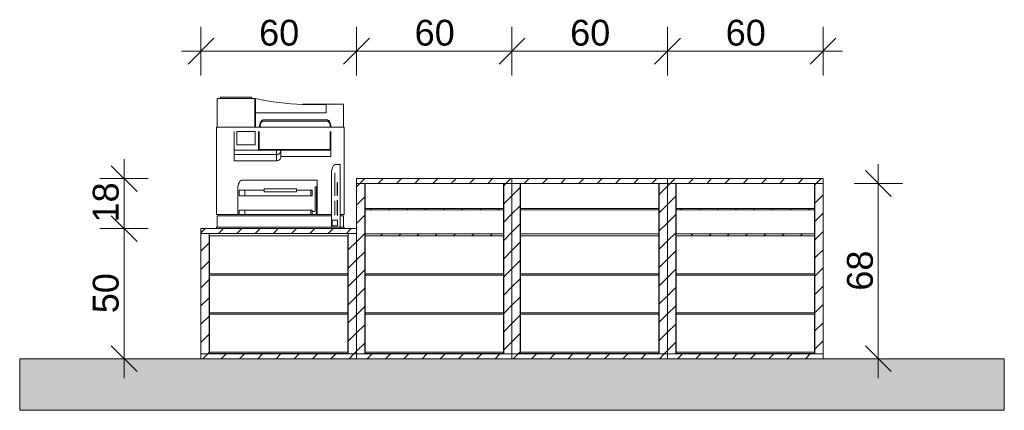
# Model space of a CAD drawing. Header units: millimetres. Extents: x -13157475 to -13151728, y -56354 to -50230.
# Tile 3 of 3: x -13155542 to -13151728, y -53404 to -51891. Entities that reach past the tile are written whole.
import ezdxf

# ---------------------------------------------------------------- set-up
doc = ezdxf.new("R2010")
doc.units = ezdxf.units.MM
doc.header["$MEASUREMENT"] = 0
doc.layers.add('FACADE Meuble 2_4_0', color=7, linetype='Continuous')
doc.layers.add('FACADE Meuble 2_4_BQN 2 COTATIONS PC', color=7, linetype='Continuous')
doc.styles.add('STYLE_GENERE_2', font='txt')
pattern_1 = [(45, (-13301415.406, -53204.21), (-35.355339, 35.355339), [])]
pattern_2 = [(45, (-13301415.406, -53204.21), (-35.355339, 35.355339), [])]
pattern_3 = [(45, (-13301415.406, -53204.21), (-35.355339, 35.355339), [])]
pattern_4 = [(45, (-13301415.406, -53204.21), (-35.355339, 35.355339), [])]
pattern_5 = [(45, (-13301415.406, -53204.21), (-35.355339, 35.355339), [])]
pattern_6 = [(45, (-13301415.406, -53204.21), (-35.355339, 35.355339), [])]
pattern_7 = [(45, (-13301415.406, -53204.21), (-35.355339, 35.355339), [])]

msp = doc.modelspace()

# ---------------------------------------------------------------- hatches: boundary and pattern name
at = {"layer": 'FACADE Meuble 2_4_0', "linetype": 'Continuous', "lineweight": 5}
h = msp.add_hatch(dxfattribs=at)
h.set_pattern_fill('Brique_1_0004', color=1, style=0, pattern_type=2)
h.set_pattern_definition(pattern_3)
h.paths.add_polyline_path([(-13154237.7, -52525.6), (-13153635.2, -52525.6), (-13153635.2, -52506.6), (-13154237.7, -52506.6)])
h = msp.add_hatch(dxfattribs=at)
h.set_pattern_fill('Brique_1_0004', color=1, style=0, pattern_type=2)
h.set_pattern_definition(pattern_5)
h.paths.add_polyline_path([(-13153635.2, -52525.6), (-13153032.7, -52525.6), (-13153032.7, -52506.6), (-13153635.2, -52506.6)])
h = msp.add_hatch(dxfattribs=at)
h.set_pattern_fill('Brique_1_0004', color=1, style=0, pattern_type=2)
h.set_pattern_definition([(45, (-13301415.406, -53204.21), (-35.355339, 35.355339), [])])
h.paths.add_polyline_path([(-13153032.7, -52525.6), (-13152430.2, -52525.6), (-13152430.2, -52506.6), (-13153032.7, -52506.6)])
h = msp.add_hatch(dxfattribs=at)
h.set_pattern_fill('Brique_1_0004', color=1, style=0, pattern_type=2)
h.set_pattern_definition(pattern_2)
h.paths.add_polyline_path([(-13154237.7, -52525.6), (-13154237.7, -53185.2), (-13154205.8, -53185.2), (-13154205.8, -52525.6)])
h = msp.add_hatch(dxfattribs=at)
h.set_pattern_fill('Brique_1_0004', color=1, style=0, pattern_type=2)
h.set_pattern_definition(pattern_4)
h.paths.add_polyline_path([(-13154205.8, -53185.2), (-13153667, -53185.2), (-13153667, -52525.6), (-13153668.6, -52525.6), (-13153668.6, -52622.2), (-13154204.2, -52622.2), (-13154204.2, -52525.6), (-13154205.8, -52525.6)])
h.paths.add_polyline_path([(-13154204.2, -53027), (-13154204.2, -52880.4), (-13154204.2, -52728.8), (-13153668.6, -52728.8), (-13153668.6, -52880.4), (-13153668.6, -53027), (-13153668.6, -53183.6), (-13154204.2, -53183.6)], flags=0)
h.paths.add_polyline_path([(-13154204.2, -52721), (-13154204.2, -52627.2), (-13153668.6, -52627.2), (-13153668.6, -52721)], flags=0)
h = msp.add_hatch(dxfattribs=at)
h.set_pattern_fill('Brique_1_0004', color=1, style=0, pattern_type=2)
h.set_pattern_definition(pattern_4)
h.paths.add_polyline_path([(-13154205.8, -53185.2), (-13153667, -53185.2), (-13153667, -52525.6), (-13153668.6, -52525.6), (-13153668.6, -52622.2), (-13154204.2, -52622.2), (-13154204.2, -52525.6), (-13154205.8, -52525.6)])
h.paths.add_polyline_path([(-13154204.2, -53027), (-13154204.2, -52880.4), (-13154204.2, -52728.8), (-13153668.6, -52728.8), (-13153668.6, -52880.4), (-13153668.6, -53027), (-13153668.6, -53183.6), (-13154204.2, -53183.6)], flags=0)
h.paths.add_polyline_path([(-13154204.2, -52721), (-13154204.2, -52627.2), (-13153668.6, -52627.2), (-13153668.6, -52721)], flags=0)
h = msp.add_hatch(dxfattribs=at)
h.set_pattern_fill('Brique_1_0004', color=1, style=0, pattern_type=2)
h.set_pattern_definition(pattern_2)
h.paths.add_polyline_path([(-13153667, -52525.6), (-13153667, -53185.2), (-13153635.2, -53185.2), (-13153635.2, -52525.6)])
h = msp.add_hatch(dxfattribs=at)
h.set_pattern_fill('Brique_1_0004', color=1, style=0, pattern_type=2)
h.set_pattern_definition(pattern_2)
h.paths.add_polyline_path([(-13153635.2, -52525.6), (-13153635.2, -53185.2), (-13153603.3, -53185.2), (-13153603.3, -52525.6)])
h = msp.add_hatch(dxfattribs=at)
h.set_pattern_fill('Brique_1_0004', color=1, style=0, pattern_type=2)
h.set_pattern_definition([(45, (-13301415.406, -53204.21), (-35.355339, 35.355339), [])])
h.paths.add_polyline_path([(-13153064.5, -52525.6), (-13153064.5, -53185.2), (-13153032.7, -53185.2), (-13153032.7, -52525.6)])
h = msp.add_hatch(dxfattribs=at)
h.set_pattern_fill('Brique_1_0004', color=1, style=0, pattern_type=2)
h.set_pattern_definition(pattern_6)
h.paths.add_polyline_path([(-13153032.7, -52525.6), (-13153032.7, -53185.2), (-13153000.8, -53185.2), (-13153000.8, -52525.6)])
h = msp.add_hatch(dxfattribs=at)
h.set_pattern_fill('Brique_1_0004', color=1, style=0, pattern_type=2)
h.set_pattern_definition(pattern_7)
h.paths.add_polyline_path([(-13153000.8, -52525.6), (-13153000.8, -53185.2), (-13152462, -53185.2), (-13152462, -52525.6), (-13152463.6, -52525.6), (-13152463.6, -52622.2), (-13152999.2, -52622.2), (-13152999.2, -52525.6)])
h.paths.add_polyline_path([(-13152999.2, -52627.2), (-13152463.6, -52627.2), (-13152463.6, -52721), (-13152999.2, -52721)], flags=0)
h.paths.add_polyline_path([(-13152999.2, -53183.6), (-13152999.2, -52728.8), (-13152463.6, -52728.8), (-13152463.6, -53183.6)], flags=0)
h = msp.add_hatch(dxfattribs=at)
h.set_pattern_fill('Brique_1_0004', color=1, style=0, pattern_type=2)
h.set_pattern_definition(pattern_7)
h.paths.add_polyline_path([(-13153000.8, -52525.6), (-13153000.8, -53185.2), (-13152462, -53185.2), (-13152462, -52525.6), (-13152463.6, -52525.6), (-13152463.6, -52622.2), (-13152999.2, -52622.2), (-13152999.2, -52525.6)])
h.paths.add_polyline_path([(-13152999.2, -52627.2), (-13152463.6, -52627.2), (-13152463.6, -52721), (-13152999.2, -52721)], flags=0)
h.paths.add_polyline_path([(-13152999.2, -53183.6), (-13152999.2, -52728.8), (-13152463.6, -52728.8), (-13152463.6, -53183.6)], flags=0)
h = msp.add_hatch(dxfattribs=at)
h.set_pattern_fill('Brique_1_0004', color=1, style=0, pattern_type=2)
h.set_pattern_definition(pattern_6)
h.paths.add_polyline_path([(-13152462, -52525.6), (-13152462, -53185.2), (-13152430.2, -53185.2), (-13152430.2, -52525.6)])
h = msp.add_hatch(dxfattribs=at)
h.set_pattern_fill('Brique_1_0004', color=1, style=0, pattern_type=2)
h.set_pattern_definition([(45, (-13301415.406, -53204.21), (-35.355339, 35.355339), [])])
h.paths.add_polyline_path([(-13154237.7, -52700.4), (-13154840.2, -52700.4), (-13154840.2, -52719.5), (-13154237.7, -52719.5)])
h = msp.add_hatch(dxfattribs=at)
h.set_pattern_fill('Brique_1_0004', color=1, style=0, pattern_type=2)
h.set_pattern_definition([(45, (-13301415.406, -53204.21), (-35.355339, 35.355339), [])])
h.paths.add_polyline_path([(-13154840.2, -52719.5), (-13154840.2, -53185.2), (-13154808.3, -53185.2), (-13154808.3, -52719.5)])
h = msp.add_hatch(dxfattribs=at)
h.set_pattern_fill('Brique_1_0004', color=1, style=0, pattern_type=2)
h.set_pattern_definition(pattern_1)
h.paths.add_polyline_path([(-13154808.3, -52728.8), (-13154808.3, -53185.2), (-13154269.5, -53185.2), (-13154269.5, -52728.8), (-13154271.1, -52728.8), (-13154271.1, -53183.6), (-13154806.7, -53183.6), (-13154806.7, -52728.8)])
h = msp.add_hatch(dxfattribs=at)
h.set_pattern_fill('Brique_1_0004', color=1, style=0, pattern_type=2)
h.set_pattern_definition(pattern_1)
h.paths.add_polyline_path([(-13154808.3, -52728.8), (-13154808.3, -53185.2), (-13154269.5, -53185.2), (-13154269.5, -52728.8), (-13154271.1, -52728.8), (-13154271.1, -53183.6), (-13154806.7, -53183.6), (-13154806.7, -52728.8)])
h = msp.add_hatch(dxfattribs=at)
h.set_pattern_fill('Brique_1_0004', color=1, style=0, pattern_type=2)
h.set_pattern_definition([(45, (-13301415.406, -53204.21), (-35.355339, 35.355339), [])])
h.paths.add_polyline_path([(-13154269.5, -52719.5), (-13154269.5, -53185.2), (-13154237.7, -53185.2), (-13154237.7, -52719.5)])
at = {"layer": 'FACADE Meuble 2_4_0', "linetype": 'Continuous', "lineweight": 18, "true_color": 0xb3b3b3}
msp.add_hatch(color=253, dxfattribs=at).paths.add_polyline_path([(-13151728.1, -53204.2), (-13155542.2, -53204.2), (-13155542.2, -53404.2), (-13151728.1, -53404.2)])
at = {"layer": 'FACADE Meuble 2_4_0', "linetype": 'Continuous', "lineweight": 5}
h = msp.add_hatch(dxfattribs=at)
h.set_pattern_fill('Brique_1_0004', color=1, style=0, pattern_type=2)
h.set_pattern_definition([(45, (-13301415.406, -53204.21), (-35.355339, 35.355339), [])])
h.paths.add_polyline_path([(-13154840.2, -53185.2), (-13154840.2, -53204.2), (-13154237.7, -53204.2), (-13154237.7, -53185.2)])
h = msp.add_hatch(dxfattribs=at)
h.set_pattern_fill('Brique_1_0004', color=1, style=0, pattern_type=2)
h.set_pattern_definition(pattern_3)
h.paths.add_polyline_path([(-13154237.7, -53204.2), (-13153635.2, -53204.2), (-13153635.2, -53185.2), (-13154237.7, -53185.2)])
h = msp.add_hatch(dxfattribs=at)
h.set_pattern_fill('Brique_1_0004', color=1, style=0, pattern_type=2)
h.set_pattern_definition(pattern_5)
h.paths.add_polyline_path([(-13153635.2, -53204.2), (-13153032.7, -53204.2), (-13153032.7, -53185.2), (-13153635.2, -53185.2)])
h = msp.add_hatch(dxfattribs=at)
h.set_pattern_fill('Brique_1_0004', color=1, style=0, pattern_type=2)
h.set_pattern_definition([(45, (-13301415.406, -53204.21), (-35.355339, 35.355339), [])])
h.paths.add_polyline_path([(-13153032.7, -53204.2), (-13152430.2, -53204.2), (-13152430.2, -53185.2), (-13153032.7, -53185.2)])

# ---------------------------------------------------------------- linework, layer by layer
at = {"layer": 'FACADE Meuble 2_4_0', "color": 250, "linetype": 'Continuous', "lineweight": 0, "true_color": 0x191919}
for p, q in [((-13154777.2, -52196.8), (-13154777, -52196.8)), ((-13154777.2, -52307.3), (-13154777.2, -52196.8)), ((-13154777.2, -52196.8), (-13154776.7, -52196.8)), ((-13154776.7, -52196.8), (-13154776.1, -52196.8)), ((-13154776.1, -52196.8), (-13154775.3, -52196.8)), ((-13154775.3, -52196.8), (-13154774.3, -52196.8)), ((-13154774.3, -52196.8), (-13154773.1, -52196.8)), ((-13154773.1, -52196.8), (-13154771.8, -52196.8)), ((-13154771.8, -52196.8), (-13154770.3, -52196.8)), ((-13154770.3, -52196.8), (-13154768.7, -52196.8)), ((-13154768.7, -52196.8), (-13154767, -52196.8)), ((-13154767, -52196.8), (-13154765.2, -52196.8)), ((-13154765.2, -52196.8), (-13154763.3, -52196.8)), ((-13154764.1, -52191.3), (-13154764, -52191.3)), ((-13154764.1, -52196.8), (-13154764.1, -52191.3)), ((-13154764.1, -52191.3), (-13154763.9, -52191.3)), ((-13154764, -52191.3), (-13154764, -52191.3)), ((-13154764, -52191.3), (-13154764, -52191.3)), ((-13154764, -52191.3), (-13154763.9, -52191.3)), ((-13154763.9, -52191.3), (-13154763.8, -52191.3)), ((-13154763.8, -52191.3), (-13154763.8, -52191.3)), ((-13154763.8, -52191.3), (-13154763.7, -52191.3)), ((-13154763.7, -52191.3), (-13154763.6, -52191.3)), ((-13154763.6, -52191.3), (-13154763.6, -52191.3)), ((-13154763.6, -52191.3), (-13154763.5, -52191.3)), ((-13154763.5, -52191.3), (-13154762.9, -52191.3)), ((-13154763.3, -52196.8), (-13154631.4, -52196.8)), ((-13154762.9, -52191.3), (-13154644.5, -52191.3)), ((-13154644.5, -52196.8), (-13154644.5, -52191.3)), ((-13154631.4, -52307.3), (-13154631.4, -52196.8)), ((-13154630.3, -52214.7), (-13154630.3, -52247.2)), ((-13154628.7, -52214.7), (-13154630.3, -52214.7)), ((-13154628.7, -52196.8), (-13154628.7, -52209.9)), ((-13154605.9, -52201.3), (-13154628.7, -52196.8)), ((-13154628.7, -52209.9), (-13154628.7, -52252)), ((-13154583.1, -52205.2), (-13154605.9, -52201.3)), ((-13154560.3, -52208.7), (-13154583.1, -52205.2)), ((-13154537.5, -52211.7), (-13154560.3, -52208.7)), ((-13154514.7, -52214.3), (-13154537.5, -52211.7)), ((-13154491.8, -52216.4), (-13154514.7, -52214.3)), ((-13154628.7, -52247.2), (-13154630.3, -52247.2)), ((-13154628.7, -52307.3), (-13154628.7, -52252)), ((-13154628.7, -52252), (-13154446.1, -52252)), ((-13154468.9, -52218), (-13154491.8, -52216.4)), ((-13154468.9, -52218), (-13154447, -52219.1)), ((-13154446.1, -52218.9), (-13154447, -52219.1)), ((-13154447, -52219.1), (-13154446.1, -52219.1)), ((-13154446.1, -52219.1), (-13154446.1, -52218.9)), ((-13154446.1, -52218.9), (-13154354.6, -52218.9)), ((-13154446.1, -52219.1), (-13154423.2, -52219.8)), ((-13154446.1, -52252), (-13154354.6, -52252)), ((-13154423.2, -52219.8), (-13154400.3, -52220)), ((-13154400.3, -52220), (-13154377.5, -52219.7)), ((-13154377.5, -52219.7), (-13154360.9, -52219.1)), ((-13154360.9, -52219.1), (-13154354.6, -52218.9)), ((-13154354.6, -52219.1), (-13154360.9, -52219.1)), ((-13154354.6, -52218.9), (-13154354.6, -52219.1)), ((-13154354.6, -52218.9), (-13154301.5, -52218.9)), ((-13154354.6, -52219.1), (-13154354.6, -52252)), ((-13154301.5, -52218.9), (-13154299.6, -52218.9)), ((-13154299.6, -52218.9), (-13154297.8, -52218.9)), ((-13154297.8, -52218.9), (-13154296.1, -52218.9)), ((-13154296.1, -52218.9), (-13154294.5, -52218.9)), ((-13154294.5, -52218.9), (-13154293, -52218.9)), ((-13154293, -52218.9), (-13154291.7, -52218.9)), ((-13154291.7, -52218.9), (-13154290.5, -52218.9)), ((-13154290.5, -52218.9), (-13154289.5, -52218.9)), ((-13154289.5, -52218.9), (-13154288.7, -52218.9)), ((-13154288.7, -52218.9), (-13154288.1, -52218.9)), ((-13154288.1, -52218.9), (-13154287.8, -52218.9)), ((-13154287.8, -52218.9), (-13154287.7, -52218.9)), ((-13154287.7, -52307.3), (-13154287.7, -52218.9)), ((-13154610.3, -52290.4), (-13154611.3, -52293.4)), ((-13154609.1, -52287.7), (-13154610.3, -52290.4)), ((-13154607.8, -52285.3), (-13154609.1, -52287.7)), ((-13154607.4, -52291.2), (-13154608.4, -52293.4)), ((-13154606.3, -52283.3), (-13154607.8, -52285.3)), ((-13154606.3, -52289.2), (-13154607.4, -52291.2)), ((-13154604.7, -52281.7), (-13154606.3, -52283.3)), ((-13154605.1, -52287.6), (-13154606.3, -52289.2)), ((-13154603.7, -52286.3), (-13154605.1, -52287.6)), ((-13154603, -52280.6), (-13154604.7, -52281.7)), ((-13154602.3, -52285.3), (-13154603.7, -52286.3)), ((-13154601.2, -52279.9), (-13154603, -52280.6)), ((-13154600.9, -52284.7), (-13154602.3, -52285.3)), ((-13154599.4, -52279.6), (-13154601.2, -52279.9)), ((-13154599.3, -52284.5), (-13154600.9, -52284.7)), ((-13154350.4, -52279.6), (-13154599.4, -52279.6)), ((-13154350.5, -52284.5), (-13154599.3, -52284.5)), ((-13154348.9, -52284.7), (-13154350.5, -52284.5)), ((-13154348.6, -52279.9), (-13154350.4, -52279.6)), ((-13154347.5, -52285.3), (-13154348.9, -52284.7)), ((-13154346.9, -52280.6), (-13154348.6, -52279.9)), ((-13154346.1, -52286.3), (-13154347.5, -52285.3)), ((-13154345.2, -52281.7), (-13154346.9, -52280.6)), ((-13154344.8, -52287.6), (-13154346.1, -52286.3)), ((-13154343.5, -52283.3), (-13154345.2, -52281.7)), ((-13154343.5, -52289.2), (-13154344.8, -52287.6)), ((-13154342, -52285.3), (-13154343.5, -52283.3)), ((-13154342.4, -52291.2), (-13154343.5, -52289.2)), ((-13154341.4, -52293.4), (-13154342.4, -52291.2)), ((-13154340.7, -52287.7), (-13154342, -52285.3)), ((-13154339.5, -52290.4), (-13154340.7, -52287.7)), ((-13154338.5, -52293.4), (-13154339.5, -52290.4)), ((-13154779.9, -52307.3), (-13154779.8, -52307.3)), ((-13154779.9, -52645.2), (-13154779.9, -52307.3)), ((-13154779.8, -52307.3), (-13154779.3, -52307.3)), ((-13154779.3, -52307.3), (-13154778.6, -52307.3)), ((-13154778.6, -52307.3), (-13154777.7, -52307.3)), ((-13154777.7, -52307.3), (-13154776.5, -52307.3)), ((-13154776.5, -52307.3), (-13154775.1, -52307.3)), ((-13154775.1, -52307.3), (-13154773.4, -52307.3)), ((-13154773.4, -52307.3), (-13154771.7, -52307.3)), ((-13154771.7, -52307.3), (-13154769.7, -52307.3)), ((-13154769.7, -52307.3), (-13154767.7, -52307.3)), ((-13154767.7, -52307.3), (-13154765.6, -52307.3)), ((-13154765.6, -52307.3), (-13154763.4, -52307.3)), ((-13154763.4, -52307.3), (-13154631.4, -52307.3)), ((-13154711.1, -52396.7), (-13154711.1, -52324.8)), ((-13154701.4, -52327.3), (-13154701.4, -52327.4)), ((-13154701, -52327.3), (-13154701.4, -52327.3)), ((-13154701, -52327.4), (-13154701.4, -52327.4)), ((-13154701, -52326.5), (-13154701, -52327.3)), ((-13154700.9, -52376.4), (-13154700.9, -52324.5)), ((-13154700.9, -52324.5), (-13154629.7, -52324.5)), ((-13154628.7, -52307.3), (-13154631.4, -52307.3)), ((-13154629.7, -52324.5), (-13154629.7, -52376.4)), ((-13154613.2, -52307.3), (-13154628.7, -52307.3)), ((-13154617.6, -52324.8), (-13154617.6, -52396.7)), ((-13154614.9, -52324.8), (-13154614.9, -52393.9)), ((-13154613, -52303.6), (-13154613.2, -52307.3)), ((-13154610.6, -52307.3), (-13154613.2, -52307.3)), ((-13154612.7, -52300.1), (-13154613, -52303.6)), ((-13154612.1, -52296.7), (-13154612.7, -52300.1)), ((-13154611.3, -52293.4), (-13154612.1, -52296.7)), ((-13154610.6, -52304.3), (-13154610.4, -52302.4)), ((-13154610.6, -52304.3), (-13154610.6, -52302.4)), ((-13154610.6, -52302.4), (-13154610.4, -52302.4)), ((-13154610.6, -52304.3), (-13154610.6, -52307.3)), ((-13154338.9, -52307.3), (-13154610.6, -52307.3)), ((-13154610.3, -52301.4), (-13154610.4, -52302.4)), ((-13154609.9, -52298.6), (-13154610.3, -52301.4)), ((-13154609.2, -52295.9), (-13154609.9, -52298.6)), ((-13154608.4, -52293.4), (-13154609.2, -52295.9)), ((-13154608.4, -52302), (-13154608.2, -52302)), ((-13154340.6, -52295.9), (-13154341.4, -52293.4)), ((-13154340, -52298.6), (-13154340.6, -52295.9)), ((-13154339.5, -52301.4), (-13154340, -52298.6)), ((-13154339.9, -52393.9), (-13154339.9, -52324.8)), ((-13154339.4, -52302.4), (-13154339.5, -52301.4)), ((-13154339.4, -52302.4), (-13154339.3, -52302.4)), ((-13154339.4, -52302.4), (-13154339.2, -52304.3)), ((-13154339.3, -52302.4), (-13154339.2, -52304.3)), ((-13154338.9, -52307.3), (-13154339.2, -52304.3)), ((-13154336.7, -52307.3), (-13154338.9, -52307.3)), ((-13154337.7, -52296.7), (-13154338.5, -52293.4)), ((-13154337.1, -52300.1), (-13154337.7, -52296.7)), ((-13154336.8, -52303.6), (-13154337.1, -52300.1)), ((-13154337.1, -52324.8), (-13154337.1, -52396.7)), ((-13154336.7, -52307.3), (-13154336.8, -52303.6)), ((-13154301.4, -52307.3), (-13154336.7, -52307.3)), ((-13154299.3, -52307.3), (-13154301.4, -52307.3)), ((-13154297.1, -52307.3), (-13154299.3, -52307.3)), ((-13154295.1, -52307.3), (-13154297.1, -52307.3)), ((-13154293.2, -52307.3), (-13154295.1, -52307.3)), ((-13154291.4, -52307.3), (-13154293.2, -52307.3)), ((-13154289.7, -52307.3), (-13154291.4, -52307.3)), ((-13154288.3, -52307.3), (-13154289.7, -52307.3)), ((-13154287.1, -52307.3), (-13154288.3, -52307.3)), ((-13154286.2, -52307.3), (-13154287.1, -52307.3)), ((-13154285.5, -52307.3), (-13154286.2, -52307.3)), ((-13154285, -52307.3), (-13154285.5, -52307.3)), ((-13154284.9, -52307.3), (-13154285, -52307.3)), ((-13154284.9, -52307.3), (-13154284.9, -52645.2)), ((-13154711.1, -52396.7), (-13154617.6, -52396.7)), ((-13154711.1, -52413.2), (-13154711.1, -52396.7)), ((-13154629.7, -52376.4), (-13154700.9, -52376.4)), ((-13154617.6, -52396.7), (-13154546.9, -52396.7)), ((-13154339.9, -52393.9), (-13154614.9, -52393.9)), ((-13154546.9, -52396.7), (-13154530.5, -52396.7)), ((-13154546.9, -52413.2), (-13154546.9, -52396.7)), ((-13154533.6, -52407), (-13154532.4, -52405.1)), ((-13154532.4, -52405.1), (-13154531.5, -52403.1)), ((-13154531.5, -52403.1), (-13154530.9, -52401)), ((-13154530.9, -52401), (-13154530.6, -52398.9)), ((-13154530.6, -52398.9), (-13154530.5, -52396.7)), ((-13154530.5, -52396.7), (-13154530.5, -52420.6)), ((-13154337.1, -52396.7), (-13154530.5, -52396.7)), ((-13154337.1, -52420.6), (-13154337.1, -52396.7)), ((-13154711.1, -52437.2), (-13154711.1, -52413.2)), ((-13154711.1, -52413.2), (-13154546.9, -52413.2)), ((-13154711.1, -52437.2), (-13154546.9, -52437.2)), ((-13154546.9, -52437.2), (-13154546.9, -52413.2)), ((-13154546.9, -52413.2), (-13154544.7, -52413.2)), ((-13154544.7, -52437.1), (-13154546.9, -52437.2)), ((-13154544.7, -52413.2), (-13154542.6, -52412.9)), ((-13154542.6, -52436.8), (-13154544.7, -52437.1)), ((-13154542.6, -52412.9), (-13154540.5, -52412.2)), ((-13154540.5, -52436.1), (-13154542.6, -52436.8)), ((-13154540.5, -52412.2), (-13154538.5, -52411.3)), ((-13154538.5, -52435.2), (-13154540.5, -52436.1)), ((-13154538.5, -52411.3), (-13154536.7, -52410.1)), ((-13154536.7, -52434), (-13154538.5, -52435.2)), ((-13154536.7, -52410.1), (-13154535, -52408.7)), ((-13154535, -52432.6), (-13154536.7, -52434)), ((-13154535, -52408.7), (-13154533.6, -52407)), ((-13154533.6, -52430.9), (-13154535, -52432.6)), ((-13154532.4, -52429.1), (-13154533.6, -52430.9)), ((-13154531.5, -52427.1), (-13154532.4, -52429.1)), ((-13154530.9, -52425), (-13154531.5, -52427.1)), ((-13154530.6, -52422.8), (-13154530.9, -52425)), ((-13154530.5, -52420.6), (-13154530.6, -52422.8)), ((-13154337.1, -52420.6), (-13154530.5, -52420.6)), ((-13154334.3, -52480.7), (-13154334.4, -52485.1)), ((-13154333.8, -52476.5), (-13154334.3, -52480.7)), ((-13154333.1, -52472.4), (-13154333.8, -52476.5)), ((-13154332.2, -52468.5), (-13154333.1, -52472.4)), ((-13154331, -52464.9), (-13154332.2, -52468.5)), ((-13154329.6, -52461.6), (-13154331, -52464.9)), ((-13154327.9, -52458.8), (-13154329.6, -52461.6)), ((-13154326.2, -52456.4), (-13154327.9, -52458.8)), ((-13154324.2, -52454.4), (-13154326.2, -52456.4)), ((-13154322.2, -52453.1), (-13154324.2, -52454.4)), ((-13154320.1, -52452.2), (-13154322.2, -52453.1)), ((-13154317.9, -52451.9), (-13154320.1, -52452.2)), ((-13154301.4, -52451.9), (-13154317.9, -52451.9)), ((-13154301.4, -52694.9), (-13154301.4, -52451.9)), ((-13154692.6, -52522.4), (-13154690.9, -52519.5)), ((-13154690.9, -52519.5), (-13154689.2, -52517.1)), ((-13154689.2, -52517.1), (-13154687.2, -52515.2)), ((-13154687.2, -52515.2), (-13154685.2, -52513.8)), ((-13154685.2, -52513.8), (-13154683.1, -52512.9)), ((-13154683.1, -52512.9), (-13154680.9, -52512.7)), ((-13154680.9, -52512.7), (-13154389.4, -52512.7)), ((-13154389.4, -52512.7), (-13154389.4, -52645.2)), ((-13154334.4, -52485.1), (-13154334.4, -52694.9)), ((-13154321.7, -52484.8), (-13154321.7, -52573.1)), ((-13154321, -52484.8), (-13154321.7, -52484.8)), ((-13154321, -52573.1), (-13154321, -52484.8)), ((-13153635.2, -52506.6), (-13154237.7, -52506.6)), ((-13154237.7, -52506.6), (-13154237.7, -52525.6)), ((-13153032.7, -52506.6), (-13153635.2, -52506.6)), ((-13153635.2, -52506.6), (-13153635.2, -52525.6)), ((-13152430.2, -52506.6), (-13153032.7, -52506.6)), ((-13153032.7, -52506.6), (-13153032.7, -52525.6)), ((-13152430.2, -52506.6), (-13152430.2, -52525.6)), ((-13154697.4, -52545.8), (-13154697.3, -52541.5)), ((-13154697.4, -52645.2), (-13154697.4, -52545.8)), ((-13154697.3, -52541.5), (-13154696.8, -52537.2)), ((-13154696.8, -52537.2), (-13154696.1, -52533.1)), ((-13154696.1, -52533.1), (-13154695.2, -52529.2)), ((-13154695.2, -52529.2), (-13154694, -52525.6)), ((-13154694, -52525.6), (-13154692.6, -52522.4)), ((-13154691.6, -52551.8), (-13154691.6, -52551.8)), ((-13154691.6, -52573.9), (-13154691.6, -52551.8)), ((-13154691.6, -52551.8), (-13154690.9, -52551.8)), ((-13154690.9, -52551.8), (-13154689.7, -52551.8)), ((-13154689.7, -52551.8), (-13154688.2, -52551.8)), ((-13154688.2, -52551.8), (-13154686.3, -52551.8)), ((-13154686.3, -52551.8), (-13154684.1, -52551.8)), ((-13154684.1, -52551.8), (-13154681.6, -52551.8)), ((-13154681.6, -52551.8), (-13154678.9, -52551.8)), ((-13154678.9, -52551.8), (-13154676.1, -52551.8)), ((-13154676.1, -52551.8), (-13154675.3, -52551.8)), ((-13154675.3, -52551.8), (-13154670.3, -52551.8)), ((-13154670.3, -52551.8), (-13154595.1, -52551.8)), ((-13154670.3, -52573.9), (-13154670.3, -52551.8)), ((-13154595.1, -52557.9), (-13154595.1, -52546.3)), ((-13154595.1, -52546.3), (-13154469.4, -52546.3)), ((-13154595.1, -52557.9), (-13154469.4, -52557.9)), ((-13154469.4, -52546.3), (-13154469.4, -52557.9)), ((-13154469.4, -52551.8), (-13154414.2, -52551.8)), ((-13154414.2, -52551.8), (-13154408.9, -52551.8)), ((-13154414.2, -52573.9), (-13154414.2, -52551.8)), ((-13154408.9, -52573.9), (-13154408.9, -52551.8)), ((-13154392.9, -52538.1), (-13154398.2, -52538.1)), ((-13154398.2, -52538.1), (-13154398.2, -52634.5)), ((-13154392.9, -52637), (-13154392.9, -52538.1)), ((-13154312.9, -52521.8), (-13154312.9, -52572.2)), ((-13154311.6, -52521.8), (-13154312.9, -52521.8)), ((-13154311.6, -52572.2), (-13154311.6, -52521.8)), ((-13154237.7, -52525.6), (-13154237.7, -53185.2)), ((-13154237.7, -52525.6), (-13154205.8, -52525.6)), ((-13154205.8, -52525.6), (-13154204.2, -52525.6)), ((-13154205.8, -53185.2), (-13154205.8, -52525.6)), ((-13154205.8, -52553.7), (-13154204.2, -52553.7)), ((-13154204.2, -52622.2), (-13154204.2, -52525.6)), ((-13154204.2, -52525.6), (-13153668.6, -52525.6)), ((-13153668.6, -52525.6), (-13153635.2, -52525.6)), ((-13153668.6, -52525.6), (-13153668.6, -52622.2)), ((-13153668.6, -52553.7), (-13153667, -52553.7)), ((-13153667, -52525.6), (-13153667, -53185.2)), ((-13153635.2, -52525.6), (-13153635.2, -53185.2)), ((-13153635.2, -52525.6), (-13153603.3, -52525.6)), ((-13153603.3, -52525.6), (-13153601.7, -52525.6)), ((-13153603.3, -53185.2), (-13153603.3, -52525.6)), ((-13153603.3, -52553.7), (-13153601.7, -52553.7)), ((-13153601.7, -52622.2), (-13153601.7, -52525.6)), ((-13153601.7, -52525.6), (-13153066.1, -52525.6)), ((-13153066.1, -52525.6), (-13153032.7, -52525.6)), ((-13153066.1, -52525.6), (-13153066.1, -52622.2)), ((-13153066.1, -52553.7), (-13153064.5, -52553.7)), ((-13153064.5, -52525.6), (-13153064.5, -53185.2)), ((-13153032.7, -52525.6), (-13153032.7, -53185.2)), ((-13153032.7, -52525.6), (-13153000.8, -52525.6)), ((-13153000.8, -52525.6), (-13152999.2, -52525.6)), ((-13153000.8, -53185.2), (-13153000.8, -52525.6)), ((-13153000.8, -52553.7), (-13152999.2, -52553.7)), ((-13152999.2, -52622.2), (-13152999.2, -52525.6)), ((-13152999.2, -52525.6), (-13152463.6, -52525.6)), ((-13152463.6, -52525.6), (-13152430.2, -52525.6)), ((-13152463.6, -52525.6), (-13152463.6, -52622.2)), ((-13152463.6, -52553.7), (-13152462, -52553.7)), ((-13152462, -52525.6), (-13152462, -53185.2)), ((-13152430.2, -53185.2), (-13152430.2, -52525.6)), ((-13154691.6, -52573.9), (-13154691.6, -52573.9)), ((-13154690.9, -52573.9), (-13154691.6, -52573.9)), ((-13154689.7, -52573.9), (-13154690.9, -52573.9)), ((-13154688.2, -52573.9), (-13154689.7, -52573.9)), ((-13154686.3, -52573.9), (-13154688.2, -52573.9)), ((-13154684.1, -52573.9), (-13154686.3, -52573.9)), ((-13154681.6, -52573.9), (-13154684.1, -52573.9)), ((-13154678.9, -52573.9), (-13154681.6, -52573.9)), ((-13154676.1, -52573.9), (-13154678.9, -52573.9)), ((-13154675.3, -52573.9), (-13154676.1, -52573.9)), ((-13154670.3, -52573.9), (-13154675.3, -52573.9)), ((-13154414.2, -52573.9), (-13154670.3, -52573.9)), ((-13154408.9, -52573.9), (-13154414.2, -52573.9)), ((-13154321.9, -52592.4), (-13154321.9, -52648.2)), ((-13154321, -52592.4), (-13154321.9, -52592.4)), ((-13154321.7, -52573.1), (-13154321, -52573.1)), ((-13154321, -52648.2), (-13154321, -52592.4)), ((-13154312.9, -52572.2), (-13154311.6, -52572.2)), ((-13154311.6, -52590), (-13154312.8, -52590)), ((-13154312.8, -52590), (-13154312.8, -52648.2)), ((-13154311.6, -52648.2), (-13154311.6, -52590)), ((-13154691.6, -52629.1), (-13154691.6, -52645.2)), ((-13154691.6, -52629.1), (-13154691.6, -52629.1)), ((-13154691.6, -52629.1), (-13154690.9, -52629.1)), ((-13154690.9, -52629.1), (-13154689.7, -52629.1)), ((-13154689.7, -52629.1), (-13154688.2, -52629.1)), ((-13154688.2, -52629.1), (-13154686.3, -52629.1)), ((-13154686.3, -52629.1), (-13154684.1, -52629.1)), ((-13154684.1, -52629.1), (-13154681.6, -52629.1)), ((-13154681.6, -52629.1), (-13154678.9, -52629.1)), ((-13154678.9, -52629.1), (-13154676.1, -52629.1)), ((-13154676.1, -52629.1), (-13154675.3, -52629.1)), ((-13154675.3, -52629.1), (-13154670.3, -52629.1)), ((-13154670.3, -52629.1), (-13154414.2, -52629.1)), ((-13154670.3, -52629.1), (-13154670.3, -52645.2)), ((-13154414.2, -52629.1), (-13154408.9, -52629.1)), ((-13154414.2, -52629.1), (-13154414.2, -52645.2)), ((-13154408.9, -52629.1), (-13154408.9, -52634.5)), ((-13154408.9, -52634.5), (-13154408.9, -52645.2)), ((-13154398.2, -52634.5), (-13154408.9, -52634.5)), ((-13154204.2, -52622.2), (-13154205.8, -52622.2)), ((-13154204.2, -52622.2), (-13153668.6, -52622.2)), ((-13154204.2, -52627.2), (-13153668.6, -52627.2)), ((-13154204.2, -52721), (-13154204.2, -52627.2)), ((-13153668.6, -52627.2), (-13153668.6, -52721)), ((-13153601.7, -52622.2), (-13153603.3, -52622.2)), ((-13153601.7, -52622.2), (-13153066.1, -52622.2)), ((-13153601.7, -52627.2), (-13153066.1, -52627.2)), ((-13153601.7, -52721), (-13153601.7, -52627.2)), ((-13153066.1, -52627.2), (-13153066.1, -52721)), ((-13152999.2, -52622.2), (-13153000.8, -52622.2)), ((-13152999.2, -52622.2), (-13152463.6, -52622.2)), ((-13152999.2, -52627.2), (-13152463.6, -52627.2)), ((-13152999.2, -52721), (-13152999.2, -52627.2)), ((-13152463.6, -52627.2), (-13152463.6, -52721)), ((-13154779.9, -52645.2), (-13154779.8, -52645.2)), ((-13154779.8, -52645.2), (-13154779.3, -52645.2)), ((-13154779.3, -52645.2), (-13154778.6, -52645.2)), ((-13154778.6, -52645.2), (-13154777.7, -52645.2)), ((-13154777.7, -52645.2), (-13154776.5, -52645.2)), ((-13154777.2, -52694.9), (-13154777.2, -52650.7)), ((-13154777.2, -52650.7), (-13154777.2, -52650.7)), ((-13154776.7, -52650.7), (-13154777, -52650.7)), ((-13154776.1, -52650.7), (-13154776.7, -52650.7)), ((-13154776.5, -52645.2), (-13154775.1, -52645.2)), ((-13154775.3, -52650.7), (-13154776.1, -52650.7)), ((-13154774.3, -52650.7), (-13154775.3, -52650.7)), ((-13154775.1, -52645.2), (-13154773.4, -52645.2)), ((-13154773.1, -52650.7), (-13154774.3, -52650.7)), ((-13154773.4, -52645.2), (-13154771.7, -52645.2)), ((-13154771.8, -52650.7), (-13154773.1, -52650.7)), ((-13154770.3, -52650.7), (-13154771.8, -52650.7)), ((-13154771.7, -52645.2), (-13154769.7, -52645.2)), ((-13154768.7, -52650.7), (-13154770.3, -52650.7)), ((-13154769.7, -52645.2), (-13154767.7, -52645.2)), ((-13154767, -52650.7), (-13154768.7, -52650.7)), ((-13154767.7, -52645.2), (-13154765.6, -52645.2)), ((-13154765.2, -52650.7), (-13154767, -52650.7)), ((-13154765.6, -52645.2), (-13154763.4, -52645.2)), ((-13154763.3, -52650.7), (-13154765.2, -52650.7)), ((-13154763.4, -52645.2), (-13154697.4, -52645.2)), ((-13154334.4, -52650.7), (-13154763.3, -52650.7)), ((-13154697.4, -52645.2), (-13154691.8, -52645.2)), ((-13154691.6, -52645.2), (-13154691.8, -52645.2)), ((-13154691.8, -52645.2), (-13154691.6, -52645.2)), ((-13154691.6, -52645.2), (-13154691.6, -52645.2)), ((-13154691.6, -52645.2), (-13154690.9, -52645.2)), ((-13154690.9, -52645.2), (-13154689.7, -52645.2)), ((-13154689.7, -52645.2), (-13154688.2, -52645.2)), ((-13154688.2, -52645.2), (-13154686.3, -52645.2)), ((-13154686.3, -52645.2), (-13154684.1, -52645.2)), ((-13154684.1, -52645.2), (-13154681.6, -52645.2)), ((-13154681.6, -52645.2), (-13154678.9, -52645.2)), ((-13154678.9, -52645.2), (-13154676.1, -52645.2)), ((-13154676.1, -52645.2), (-13154675.3, -52645.2)), ((-13154675.3, -52645.2), (-13154673.2, -52645.2)), ((-13154673.2, -52645.2), (-13154670.3, -52645.2)), ((-13154670.3, -52645.2), (-13154414.2, -52645.2)), ((-13154414.2, -52645.2), (-13154408.9, -52645.2)), ((-13154408.9, -52645.2), (-13154398.2, -52645.2)), ((-13154398.2, -52645.2), (-13154397.5, -52645.3)), ((-13154397.5, -52645.3), (-13154397, -52645.2)), ((-13154397, -52645.2), (-13154396.1, -52644.8)), ((-13154397, -52645.2), (-13154389.4, -52645.2)), ((-13154396.1, -52644.8), (-13154395.4, -52644.2)), ((-13154395.4, -52644.2), (-13154394.8, -52643.5)), ((-13154394.8, -52643.5), (-13154394.2, -52642.5)), ((-13154394.2, -52642.5), (-13154393.7, -52641.4)), ((-13154393.7, -52641.4), (-13154393.4, -52640.2)), ((-13154393.4, -52640.2), (-13154393.1, -52638.8)), ((-13154393.1, -52638.8), (-13154392.9, -52637)), ((-13154389.4, -52645.2), (-13154334.4, -52645.2)), ((-13154331.5, -52689.1), (-13154331.5, -52667.1)), ((-13154331.5, -52667.1), (-13154311.6, -52667.1)), ((-13154321.9, -52645.2), (-13154321, -52645.2)), ((-13154321.9, -52648.2), (-13154321, -52648.2)), ((-13154312.8, -52645.2), (-13154311.6, -52645.2)), ((-13154312.8, -52648.2), (-13154311.6, -52648.2)), ((-13154311.6, -52667.1), (-13154311.6, -52689.1)), ((-13154301.4, -52645.2), (-13154299.3, -52645.2)), ((-13154299.6, -52650.7), (-13154301.4, -52650.7)), ((-13154297.8, -52650.7), (-13154299.6, -52650.7)), ((-13154299.3, -52645.2), (-13154297.1, -52645.2)), ((-13154296.1, -52650.7), (-13154297.8, -52650.7)), ((-13154297.1, -52645.2), (-13154295.1, -52645.2)), ((-13154294.5, -52650.7), (-13154296.1, -52650.7)), ((-13154295.1, -52645.2), (-13154293.2, -52645.2)), ((-13154293, -52650.7), (-13154294.5, -52650.7)), ((-13154293.2, -52645.2), (-13154291.4, -52645.2)), ((-13154291.7, -52650.7), (-13154293, -52650.7)), ((-13154290.5, -52650.7), (-13154291.7, -52650.7)), ((-13154291.4, -52645.2), (-13154289.7, -52645.2)), ((-13154289.5, -52650.7), (-13154290.5, -52650.7)), ((-13154289.7, -52645.2), (-13154288.3, -52645.2)), ((-13154288.7, -52650.7), (-13154289.5, -52650.7)), ((-13154288.1, -52650.7), (-13154288.7, -52650.7)), ((-13154288.3, -52645.2), (-13154287.1, -52645.2)), ((-13154287.8, -52650.7), (-13154288.1, -52650.7)), ((-13154287.7, -52650.7), (-13154287.8, -52650.7)), ((-13154287.7, -52694.9), (-13154287.7, -52650.7)), ((-13154287.1, -52645.2), (-13154286.2, -52645.2)), ((-13154286.2, -52645.2), (-13154285.5, -52645.2)), ((-13154285.5, -52645.2), (-13154285, -52645.2)), ((-13154284.9, -52645.2), (-13154284.9, -52645.2)), ((-13154205.8, -52660.6), (-13154204.2, -52660.6)), ((-13153668.6, -52660.6), (-13153667, -52660.6)), ((-13153603.3, -52660.6), (-13153601.7, -52660.6)), ((-13153066.1, -52660.6), (-13153064.5, -52660.6)), ((-13153000.8, -52660.6), (-13152999.2, -52660.6)), ((-13152463.6, -52660.6), (-13152462, -52660.6)), ((-13154237.7, -52700.4), (-13154840.2, -52700.4)), ((-13154840.2, -52700.4), (-13154840.2, -52719.5)), ((-13154779.9, -52694.9), (-13154779.9, -52700.4)), ((-13154779.8, -52694.9), (-13154779.9, -52694.9)), ((-13154779.3, -52694.9), (-13154779.8, -52694.9)), ((-13154778.6, -52694.9), (-13154779.3, -52694.9)), ((-13154777.7, -52694.9), (-13154778.6, -52694.9)), ((-13154776.5, -52694.9), (-13154777.7, -52694.9)), ((-13154775.1, -52694.9), (-13154776.5, -52694.9)), ((-13154775.1, -52694.9), (-13154773.4, -52694.9)), ((-13154773.4, -52694.9), (-13154771.7, -52694.9)), ((-13154771.7, -52694.9), (-13154769.7, -52694.9)), ((-13154769.7, -52694.9), (-13154767.7, -52694.9)), ((-13154767.7, -52694.9), (-13154765.6, -52694.9)), ((-13154765.6, -52694.9), (-13154763.4, -52694.9)), ((-13154763.4, -52694.9), (-13154334.4, -52694.9)), ((-13154334.4, -52694.9), (-13154301.4, -52694.9)), ((-13154331.5, -52689.1), (-13154311.6, -52689.1)), ((-13154301.4, -52694.9), (-13154301.4, -52700.4)), ((-13154301.4, -52694.9), (-13154299.3, -52694.9)), ((-13154299.3, -52694.9), (-13154297.1, -52694.9)), ((-13154297.1, -52694.9), (-13154295.1, -52694.9)), ((-13154295.1, -52694.9), (-13154293.2, -52694.9)), ((-13154293.2, -52694.9), (-13154291.4, -52694.9)), ((-13154291.4, -52694.9), (-13154289.7, -52694.9)), ((-13154289.7, -52694.9), (-13154288.3, -52694.9)), ((-13154288.3, -52694.9), (-13154287.1, -52694.9)), ((-13154287.1, -52694.9), (-13154286.2, -52694.9)), ((-13154286.2, -52694.9), (-13154285.5, -52694.9)), ((-13154285.5, -52694.9), (-13154285, -52694.9)), ((-13154285, -52694.9), (-13154284.9, -52694.9)), ((-13154284.9, -52694.9), (-13154284.9, -52700.4)), ((-13154840.2, -52719.5), (-13154840.2, -53185.2)), ((-13154840.2, -52719.5), (-13154808.3, -52719.5)), ((-13154808.3, -52719.5), (-13154269.5, -52719.5)), ((-13154808.3, -53185.2), (-13154808.3, -52719.5)), ((-13154808.3, -52728.8), (-13154806.7, -52728.8)), ((-13154806.7, -52759.9), (-13154806.7, -52728.8)), ((-13154806.7, -52728.8), (-13154271.1, -52728.8)), ((-13154271.1, -52728.8), (-13154271.1, -52759.9)), ((-13154271.1, -52728.8), (-13154269.5, -52728.8)), ((-13154269.5, -52719.5), (-13154269.5, -53185.2)), ((-13154269.5, -52719.5), (-13154237.7, -52719.5)), ((-13154204.2, -52728.8), (-13154204.2, -52721)), ((-13154204.2, -52721), (-13153668.6, -52721)), ((-13154204.2, -52759.9), (-13154204.2, -52728.8)), ((-13153668.6, -52728.8), (-13154204.2, -52728.8)), ((-13153668.6, -52721), (-13153668.6, -52728.8)), ((-13153668.6, -52728.8), (-13153668.6, -52759.9)), ((-13153601.7, -52728.8), (-13153601.7, -52721)), ((-13153601.7, -52721), (-13153066.1, -52721)), ((-13153601.7, -52759.9), (-13153601.7, -52728.8)), ((-13153066.1, -52728.8), (-13153601.7, -52728.8)), ((-13153066.1, -52721), (-13153066.1, -52728.8)), ((-13153066.1, -52728.8), (-13153066.1, -52759.9)), ((-13152999.2, -52728.8), (-13152999.2, -52721)), ((-13152999.2, -52721), (-13152463.6, -52721)), ((-13152999.2, -52759.9), (-13152999.2, -52728.8)), ((-13152463.6, -52728.8), (-13152999.2, -52728.8)), ((-13152463.6, -52721), (-13152463.6, -52728.8)), ((-13152463.6, -52728.8), (-13152463.6, -52759.9)), ((-13154808.3, -52759.9), (-13154806.7, -52759.9)), ((-13154806.7, -52875.4), (-13154806.7, -52759.9)), ((-13154271.1, -52759.9), (-13154271.1, -52875.4)), ((-13154271.1, -52759.9), (-13154269.5, -52759.9)), ((-13154205.8, -52759.9), (-13154204.2, -52759.9)), ((-13154204.2, -52875.4), (-13154204.2, -52759.9)), ((-13153668.6, -52759.9), (-13153668.6, -52875.4)), ((-13153668.6, -52759.9), (-13153667, -52759.9)), ((-13153603.3, -52759.9), (-13153601.7, -52759.9)), ((-13153601.7, -52875.4), (-13153601.7, -52759.9)), ((-13153066.1, -52759.9), (-13153066.1, -52875.4)), ((-13153066.1, -52759.9), (-13153064.5, -52759.9)), ((-13153000.8, -52759.9), (-13152999.2, -52759.9)), ((-13152999.2, -52875.4), (-13152999.2, -52759.9)), ((-13152463.6, -52759.9), (-13152463.6, -52875.4)), ((-13152463.6, -52759.9), (-13152462, -52759.9)), ((-13154806.7, -52880.4), (-13154806.7, -52875.4)), ((-13154271.1, -52875.4), (-13154806.7, -52875.4)), ((-13154806.7, -52911.5), (-13154806.7, -52880.4)), ((-13154806.7, -52880.4), (-13154271.1, -52880.4)), ((-13154271.1, -52875.4), (-13154271.1, -52880.4)), ((-13154271.1, -52880.4), (-13154271.1, -52911.5)), ((-13154204.2, -52880.4), (-13154204.2, -52875.4)), ((-13153668.6, -52875.4), (-13154204.2, -52875.4)), ((-13154204.2, -52911.5), (-13154204.2, -52880.4)), ((-13154204.2, -52880.4), (-13153668.6, -52880.4)), ((-13153668.6, -52875.4), (-13153668.6, -52880.4)), ((-13153668.6, -52880.4), (-13153668.6, -52911.5)), ((-13153601.7, -52880.4), (-13153601.7, -52875.4)), ((-13153066.1, -52875.4), (-13153601.7, -52875.4)), ((-13153601.7, -52911.5), (-13153601.7, -52880.4)), ((-13153601.7, -52880.4), (-13153066.1, -52880.4)), ((-13153066.1, -52875.4), (-13153066.1, -52880.4)), ((-13153066.1, -52880.4), (-13153066.1, -52911.5)), ((-13152999.2, -52880.4), (-13152999.2, -52875.4)), ((-13152463.6, -52875.4), (-13152999.2, -52875.4)), ((-13152999.2, -52911.5), (-13152999.2, -52880.4)), ((-13152999.2, -52880.4), (-13152463.6, -52880.4)), ((-13152463.6, -52875.4), (-13152463.6, -52880.4)), ((-13152463.6, -52880.4), (-13152463.6, -52911.5)), ((-13154808.3, -52911.5), (-13154806.7, -52911.5)), ((-13154806.7, -53027), (-13154806.7, -52911.5)), ((-13154271.1, -52911.5), (-13154271.1, -53027)), ((-13154271.1, -52911.5), (-13154269.5, -52911.5)), ((-13154205.8, -52911.5), (-13154204.2, -52911.5)), ((-13154204.2, -53027), (-13154204.2, -52911.5)), ((-13153668.6, -52911.5), (-13153668.6, -53027)), ((-13153668.6, -52911.5), (-13153667, -52911.5)), ((-13153603.3, -52911.5), (-13153601.7, -52911.5)), ((-13153601.7, -53027), (-13153601.7, -52911.5)), ((-13153066.1, -52911.5), (-13153066.1, -53027)), ((-13153066.1, -52911.5), (-13153064.5, -52911.5)), ((-13153000.8, -52911.5), (-13152999.2, -52911.5)), ((-13152999.2, -53027), (-13152999.2, -52911.5)), ((-13152463.6, -52911.5), (-13152463.6, -53027)), ((-13152463.6, -52911.5), (-13152462, -52911.5)), ((-13154806.7, -53032), (-13154806.7, -53027)), ((-13154271.1, -53027), (-13154806.7, -53027)), ((-13154806.7, -53063), (-13154806.7, -53032)), ((-13154806.7, -53032), (-13154271.1, -53032)), ((-13154271.1, -53027), (-13154271.1, -53032)), ((-13154271.1, -53032), (-13154271.1, -53063)), ((-13154204.2, -53032), (-13154204.2, -53027)), ((-13153668.6, -53027), (-13154204.2, -53027)), ((-13154204.2, -53063), (-13154204.2, -53032)), ((-13154204.2, -53032), (-13153668.6, -53032)), ((-13153668.6, -53027), (-13153668.6, -53032)), ((-13153668.6, -53032), (-13153668.6, -53063)), ((-13153601.7, -53032), (-13153601.7, -53027)), ((-13153066.1, -53027), (-13153601.7, -53027)), ((-13153601.7, -53063), (-13153601.7, -53032)), ((-13153601.7, -53032), (-13153066.1, -53032)), ((-13153066.1, -53027), (-13153066.1, -53032)), ((-13153066.1, -53032), (-13153066.1, -53063)), ((-13152999.2, -53032), (-13152999.2, -53027)), ((-13152463.6, -53027), (-13152999.2, -53027)), ((-13152999.2, -53063), (-13152999.2, -53032)), ((-13152999.2, -53032), (-13152463.6, -53032)), ((-13152463.6, -53027), (-13152463.6, -53032)), ((-13152463.6, -53032), (-13152463.6, -53063)), ((-13154808.3, -53063), (-13154806.7, -53063)), ((-13154806.7, -53178.6), (-13154806.7, -53063)), ((-13154271.1, -53063), (-13154271.1, -53178.6)), ((-13154271.1, -53063), (-13154269.5, -53063)), ((-13154205.8, -53063), (-13154204.2, -53063)), ((-13154204.2, -53178.6), (-13154204.2, -53063)), ((-13153668.6, -53063), (-13153668.6, -53178.6)), ((-13153668.6, -53063), (-13153667, -53063)), ((-13153603.3, -53063), (-13153601.7, -53063)), ((-13153601.7, -53178.6), (-13153601.7, -53063)), ((-13153066.1, -53063), (-13153066.1, -53178.6)), ((-13153066.1, -53063), (-13153064.5, -53063)), ((-13153000.8, -53063), (-13152999.2, -53063)), ((-13152999.2, -53178.6), (-13152999.2, -53063)), ((-13152463.6, -53063), (-13152463.6, -53178.6)), ((-13152463.6, -53063), (-13152462, -53063)), ((-13154840.2, -53185.2), (-13154840.2, -53204.2)), ((-13154808.3, -53185.2), (-13154840.2, -53185.2)), ((-13154840.2, -53204.2), (-13154237.7, -53204.2)), ((-13154269.5, -53185.2), (-13154808.3, -53185.2)), ((-13154806.7, -53183.6), (-13154806.7, -53178.6)), ((-13154271.1, -53178.6), (-13154806.7, -53178.6)), ((-13154271.1, -53183.6), (-13154806.7, -53183.6)), ((-13154271.1, -53178.6), (-13154271.1, -53183.6)), ((-13154237.7, -53185.2), (-13154269.5, -53185.2)), ((-13154237.7, -53185.2), (-13154237.7, -53204.2)), ((-13154205.8, -53185.2), (-13154237.7, -53185.2)), ((-13154237.7, -53204.2), (-13153635.2, -53204.2)), ((-13153667, -53185.2), (-13154205.8, -53185.2)), ((-13154204.2, -53183.6), (-13154204.2, -53178.6)), ((-13153668.6, -53178.6), (-13154204.2, -53178.6)), ((-13153668.6, -53183.6), (-13154204.2, -53183.6)), ((-13153668.6, -53178.6), (-13153668.6, -53183.6)), ((-13153635.2, -53185.2), (-13153667, -53185.2)), ((-13153635.2, -53185.2), (-13153635.2, -53204.2)), ((-13153603.3, -53185.2), (-13153635.2, -53185.2)), ((-13153635.2, -53204.2), (-13153032.7, -53204.2)), ((-13153064.5, -53185.2), (-13153603.3, -53185.2)), ((-13153601.7, -53183.6), (-13153601.7, -53178.6)), ((-13153066.1, -53178.6), (-13153601.7, -53178.6)), ((-13153066.1, -53183.6), (-13153601.7, -53183.6)), ((-13153066.1, -53178.6), (-13153066.1, -53183.6)), ((-13153032.7, -53185.2), (-13153064.5, -53185.2)), ((-13153032.7, -53185.2), (-13153032.7, -53204.2)), ((-13153000.8, -53185.2), (-13153032.7, -53185.2)), ((-13153032.7, -53204.2), (-13152430.2, -53204.2)), ((-13152462, -53185.2), (-13153000.8, -53185.2)), ((-13152999.2, -53183.6), (-13152999.2, -53178.6)), ((-13152463.6, -53178.6), (-13152999.2, -53178.6)), ((-13152463.6, -53183.6), (-13152999.2, -53183.6)), ((-13152463.6, -53178.6), (-13152463.6, -53183.6)), ((-13152430.2, -53185.2), (-13152462, -53185.2)), ((-13152430.2, -53185.2), (-13152430.2, -53204.2))]:
    msp.add_line(p, q, dxfattribs=at)
at = {"layer": 'FACADE Meuble 2_4_0', "color": 7, "linetype": 'Continuous', "lineweight": 20, "flags": 128}
msp.add_lwpolyline([(-13151728.1, -53204.2), (-13155542.2, -53204.2), (-13155542.2, -53404.2), (-13151728.1, -53404.2)], close=True, dxfattribs=at)
at = {"layer": 'FACADE Meuble 2_4_BQN 2 COTATIONS PC', "color": 7, "linetype": 'Continuous', "lineweight": 5}
for p, q in [((-13154840.2, -52106.6), (-13154840.2, -51919.1)), ((-13154237.7, -52106.6), (-13154237.7, -51919.1)), ((-13153635.2, -52106.6), (-13153635.2, -51919.1)), ((-13153032.7, -52106.6), (-13153032.7, -51919.1)), ((-13152430.2, -52106.6), (-13152430.2, -51919.1)), ((-13154790.2, -51962.8), (-13154890.2, -52062.8)), ((-13154187.7, -51962.8), (-13154287.7, -52062.8)), ((-13153585.2, -51962.8), (-13153685.2, -52062.8)), ((-13152982.7, -51962.8), (-13153082.7, -52062.8)), ((-13152480.2, -52062.8), (-13152380.2, -51962.8)), ((-13154915.2, -52012.8), (-13154840.2, -52012.8)), ((-13154840.2, -52012.8), (-13154237.7, -52012.8)), ((-13154237.7, -52012.8), (-13153635.2, -52012.8)), ((-13153635.2, -52012.8), (-13153032.7, -52012.8)), ((-13153032.7, -52012.8), (-13152430.2, -52012.8)), ((-13152430.2, -52012.8), (-13152355.2, -52012.8)), ((-13155137.7, -52506.6), (-13155137.7, -52431.6)), ((-13155087.7, -52556.6), (-13155187.7, -52456.6)), ((-13152166.1, -52575.6), (-13152266.1, -52475.6)), ((-13152216.1, -52525.6), (-13152216.1, -52450.6)), ((-13155044, -52506.6), (-13155231.5, -52506.6)), ((-13155137.7, -52700.4), (-13155137.7, -52506.6)), ((-13152122.4, -52525.6), (-13152309.9, -52525.6)), ((-13152216.1, -53204.2), (-13152216.1, -52525.6)), ((-13155137.7, -52700.4), (-13155137.7, -52625.4)), ((-13155087.7, -52750.4), (-13155187.7, -52650.4)), ((-13155187.7, -52650.4), (-13155087.7, -52750.4)), ((-13155044, -52700.4), (-13155231.5, -52700.4)), ((-13155044, -52700.4), (-13155231.5, -52700.4)), ((-13155137.7, -53204.2), (-13155137.7, -52700.4)), ((-13155137.7, -52775.4), (-13155137.7, -52700.4)), ((-13155187.7, -53154.2), (-13155087.7, -53254.2)), ((-13152266.1, -53154.2), (-13152166.1, -53254.2)), ((-13155044, -53204.2), (-13155231.5, -53204.2)), ((-13155137.7, -53279.2), (-13155137.7, -53204.2)), ((-13152122.4, -53204.2), (-13152309.9, -53204.2)), ((-13152216.1, -53279.2), (-13152216.1, -53204.2))]:
    msp.add_line(p, q, dxfattribs=at)

# ---------------------------------------------------------------- texts
at = {"layer": 'FACADE Meuble 2_4_BQN 2 COTATIONS PC', "color": 7, "linetype": 'Continuous', "lineweight": 5, "char_height": 100, "width": 151.793, "attachment_point": 7, "style": 'STYLE_GENERE_2'}
for insert in [(-13154614.8, -51992.8), (-13154012.3, -51992.8), (-13153409.8, -51992.8), (-13152807.3, -51992.8)]:
    msp.add_mtext('\\A1;{\\pql;\\fArial Unicode MS|b0|i0|c0|p0;\\W1.000000;60}', dxfattribs=dict(at, insert=insert))
at = {"layer": 'FACADE Meuble 2_4_BQN 2 COTATIONS PC', "color": 7, "linetype": 'Continuous', "lineweight": 5, "char_height": 100, "attachment_point": 7, "rotation": 90, "style": 'STYLE_GENERE_2'}
for s, insert, width in [('\\A1;{\\pql;\\fArial Unicode MS|b0|i0|c0|p0;\\W1.000000;18}', (-13155157.7, -52676.7), 129.527), ('\\A1;{\\pql;\\fArial Unicode MS|b0|i0|c0|p0;\\W1.000000;68}', (-13152236.1, -52940.8), 151.793), ('\\A1;{\\pql;\\fArial Unicode MS|b0|i0|c0|p0;\\W1.000000;50}', (-13155157.7, -53028.2), 151.793)]:
    msp.add_mtext(s, dxfattribs=dict(at, insert=insert, width=width))

doc.saveas('drawing.dxf')
